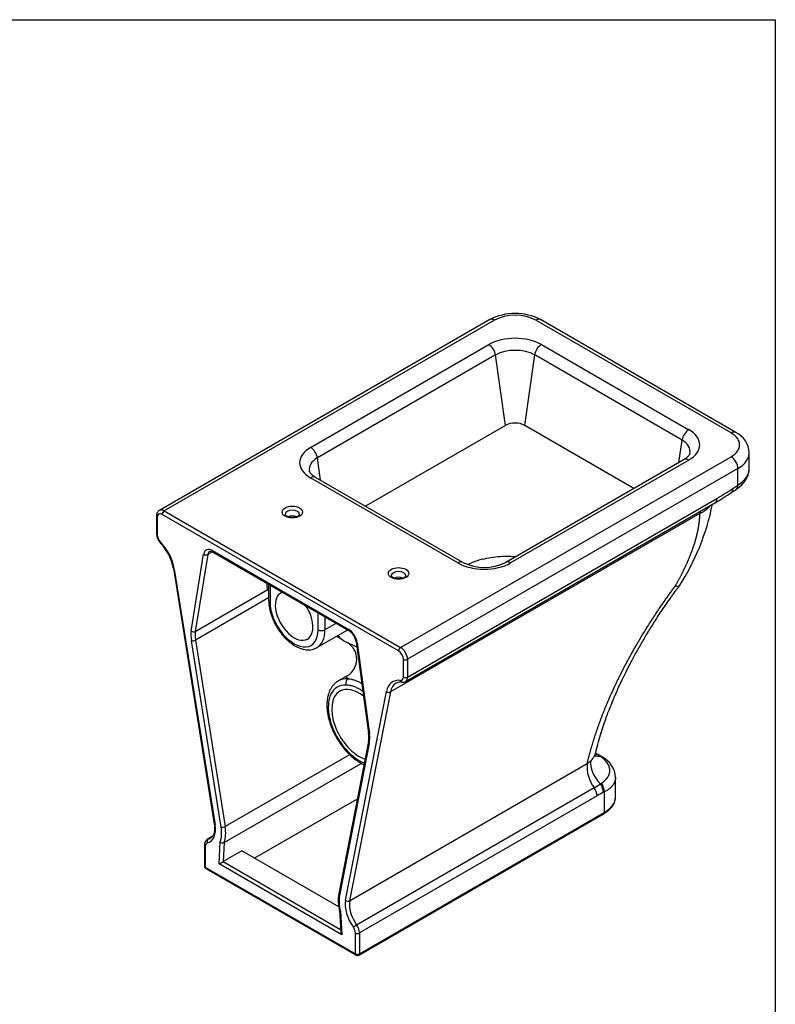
# Model space of a CAD drawing. Header units: millimetres. Extents: x 11 to 285, y 7 to 203.
# Tile 4 of 4: x 206 to 284, y 101 to 203. Entities that reach past the tile are written whole.
import ezdxf

# ---------------------------------------------------------------- set-up
doc = ezdxf.new("R2010")
doc.units = ezdxf.units.MM
for name, color, linetype in [('1', 7, 'Continuous'), ('Default', 7, 'Continuous'), ('WC_BUTTERFLY_A_T', 7, 'Continuous')]:
    doc.layers.add(name, color=color, linetype=linetype)

# ---------------------------------------------------------------- blocks, each defined once
blk = doc.blocks.new('SE13')
at = {"layer": 'WC_BUTTERFLY_A_T', "color": 7, "linetype": 'Continuous'}
for p, q in [((254.9, 171.9), (220.82, 152.22)), ((255.4, 171.85), (221.32, 152.17)), ((279.79, 160.21), (259.64, 171.85)), ((280.29, 160.26), (260.14, 171.9)), ((236.42, 158.72), (254.8, 169.33)), ((260.23, 169.33), (275.44, 160.55)), ((255.5, 168.26), (237.12, 157.64)), ((256.52, 160.99), (255.5, 168.26)), ((258.52, 160.99), (259.54, 168.26)), ((274.74, 159.48), (259.54, 168.26)), ((256.52, 160.99), (242.08, 152.65)), ((269.78, 154.49), (258.52, 160.99)), ((274.42, 157.17), (274.74, 159.48)), ((237.44, 155.33), (237.12, 157.64)), ((245.71, 138.09), (279.79, 157.76)), ((274.94, 157.47), (256.55, 146.86)), ((281.67, 156.53), (281.67, 158.17)), ((280.5, 156.54), (246.42, 136.86)), ((275.44, 157.42), (257.05, 146.81)), ((280.5, 154.84), (280.5, 156.54)), ((251.62, 146.81), (236.42, 155.58)), ((252.12, 146.86), (236.92, 155.63)), ((279.96, 154.48), (280.5, 154.84)), ((246.42, 135.03), (278.34, 153.46)), ((246.21, 134.57), (278.13, 153)), ((220.52, 151.64), (220.52, 149.81)), ((220.61, 151.52), (220.61, 149.69)), ((245.5, 137.72), (221.1, 151.8)), ((221.32, 152.17), (245.71, 138.09)), ((276.58, 151.92), (244.66, 133.49)), ((224.11, 139.78), (225.39, 147.71)), ((225.81, 147.67), (224.53, 139.74)), ((226.31, 147.96), (225.81, 147.67)), ((226.3, 148.07), (240.31, 139.98)), ((226.36, 147.93), (240.37, 139.84)), ((222.27, 146.25), (226.49, 119.85)), ((222.36, 146.17), (226.57, 119.78)), ((232.09, 144.62), (232.09, 142.96)), ((232.24, 144.54), (232.24, 142.76)), ((224.53, 139.74), (231.95, 144.02)), ((232.09, 143.19), (224.55, 138.83)), ((237.19, 139.9), (237.19, 141.68)), ((237.9, 141.27), (237.9, 139.9)), ((239.08, 140.59), (237.9, 139.9)), ((237.07, 138.07), (240.25, 139.91)), ((227.19, 119.56), (224.13, 138.78)), ((224.55, 138.83), (227.61, 119.61)), ((239.85, 138.78), (240.2, 138.58)), ((241.13, 138.66), (242.4, 129.25)), ((241.21, 138.57), (242.49, 129.17)), ((245.99, 135.03), (245.99, 136.86)), ((246.42, 136.86), (246.42, 135.03)), ((240.19, 135.15), (239.29, 134.63)), ((240.03, 112), (244.24, 133.54)), ((244.66, 133.49), (240.45, 111.96)), ((242.39, 128.37), (239.33, 112.69)), ((242.48, 128.19), (239.41, 112.51)), ((240.45, 127.02), (227.61, 119.61)), ((265.91, 127.07), (265.81, 127.13)), ((266.12, 127.02), (265.82, 127.19)), ((227.52, 117.98), (241.65, 126.13)), ((240.45, 111.96), (264.96, 126.1)), ((266.31, 126.82), (266.25, 126.86)), ((266.32, 124.01), (266.43, 124.08)), ((267.88, 122.69), (267.88, 124.7)), ((241.17, 109.47), (265.67, 123.62)), ((266.71, 123.18), (266.61, 123.13)), ((266.71, 123.18), (266.71, 121.06)), ((241.23, 122.44), (230.65, 116.33)), ((265.97, 122.78), (241.47, 108.63)), ((241.41, 106.35), (266.65, 120.92)), ((241.47, 106.49), (266.71, 121.06)), ((226.28, 118.57), (225.77, 118.27)), ((226.25, 118.53), (225.86, 118.31)), ((226.98, 115.75), (227.1, 118.03)), ((227.52, 117.98), (227.41, 115.99)), ((225.47, 117.69), (225.47, 115.55)), ((225.56, 117.57), (225.56, 115.43)), ((229.32, 117.09), (227.41, 115.99)), ((239.34, 111.31), (229.32, 117.09)), ((227.41, 115.99), (239.52, 109)), ((225.56, 115.43), (241.04, 106.49)), ((225.62, 115.29), (241.11, 106.35)), ((239.63, 108.45), (226.98, 115.75)), ((239.42, 110.95), (239.53, 108.74)), ((239.5, 110.87), (239.63, 108.45)), ((241.04, 106.49), (241.04, 108.63)), ((241.47, 108.63), (241.47, 106.49))]:
    blk.add_line(p, q, dxfattribs=at)
for centre, radius, start, end in [((257.52, 166.85), 5.69, 62.5524, 117.4476), ((279.22, 158.06), 2.45, 2.6985, 64.0622), ((279.08, 156.69), 2.59, 299.3829, 356.408), ((265.33, 176.04), 26.06, 299.9497, 304.1659), ((133.36, 371.13), 261.86, 304.0074, 304.1477), ((266.05, 174.14), 24.35, 299.7593, 304.4511), ((253.88, 157.7), 24.48, 327.1349, 348.6101), ((275.39, 154.65), 2.98, 293.5734, 316.0108), ((276.37, 153.74), 1.65, 315.1822, 320.9549), ((221.92, 149.87), 1.4, 182.2948, 224.4917), ((217.22, 145.32), 5.14, 10.3807, 43.9385), ((254.34, 151.37), 5.03, 243.8806, 296.1194), ((255.61, 140.46), 6.85, 111.4041, 115.7227), ((256.18, 139.5), 7.95, 104.8611, 112.6959), ((237.25, 144.55), 5.33, 178.2285, 185.763), ((238.11, 158.92), 16.12, 247.5375, 248.0792), ((245.83, 148.47), 11.38, 233.9973, 238.3344), ((239.39, 138.38), 1.76, 9.0239, 56.1571), ((239.2, 136.87), 1.99, 300.179, 59.3842), ((245.7, 133.61), 0.909, 80.1658, 119.7845), ((245.94, 135.01), 0.507, 260.7782, 302.7449), ((239.71, 128.84), 2.73, 349.9958, 8.6161), ((260.63, 117.92), 10.56, 57.8784, 60.0118), ((262.32, 120.3), 7.72, 57.5424, 60.5144), ((268.4, 125.75), 3.46, 174.0667, 218.0004), ((263.93, 127.79), 1.97, 301.3825, 315.1911), ((265.4, 124.56), 2.48, 3.2394, 63.0307), ((256.97, 138.7), 17.42, 299.9761, 302.4808), ((264.46, 122.71), 1.51, 2.4739, 36.8057), ((274.67, 107.74), 17.37, 117.6197, 120.037), ((226.09, 117.74), 0.622, 121.3753, 184.1816), ((227.35, 118.34), 0.403, 231.9154, 295.4733), ((225.77, 115.55), 0.3, 180, 240), ((243.37, 112.02), 4.1, 170.5632, 195.7687), ((241.26, 106.61), 0.3, 240, 300)]:
    blk.add_arc(centre, radius, start, end, dxfattribs=at)
for centre, major_axis, ratio, start_param, end_param in [((255.4, 171.03), (0.5, -0.866), 0.57735, 2.356194, 3.141593), ((257.52, 170.62), (3, 0), 0.57735, 0.785398, 2.356194), ((259.64, 171.03), (-0.5, -0.866), 0.57735, 3.141593, 3.926991), ((257.52, 167.76), (-3.84, 0), 0.57735, 3.926991, 5.497787), ((254.8, 168.52), (0.5, -0.866), 0.57735, 0.959931, 2.356194), ((257.52, 167.09), (2.85, 0), 0.57735, 0.785398, 2.356194), ((260.23, 168.52), (-0.5, -0.866), 0.57735, 3.926991, 5.323254), ((257.52, 160.42), (1.41, 0), 0.57735, 0.785398, 2.356194), ((275.44, 159.74), (-0.5, -0.866), 0.57735, 3.926991, 5.323254), ((272.72, 158.99), (-3.84, 0), 0.57735, 2.356194, 3.926991), ((272.72, 158.31), (-2.85, 0), 0.57735, 3.018257, 3.926991), ((279.79, 159.4), (-0.5, -0.866), 0.57735, 3.141389, 3.926991), ((277.67, 158.99), (-3, 0), 0.57735, 2.356194, 3.926991), ((239.13, 157.15), (3.84, 0), 0.57735, 2.356194, 3.926991), ((236.42, 157.9), (-0.5, 0.866), 0.57735, 4.101524, 5.497787), ((239.13, 156.48), (2.85, 0), 0.57735, 2.356194, 3.26469), ((275.44, 156.6), (0.5, -0.866), 0.57735, 2.356194, 3.141593), ((279.79, 156.95), (-0.5, 0.866), 0.57735, 3.926991, 5.497787), ((277.67, 158.17), (-4, 0), 0.57735, 2.356194, 3.143066), ((236.42, 154.77), (-0.5, -0.866), 0.57735, 3.141593, 3.926991), ((279.26, 154.89), (-0.564, 0.826), 0.522513, 3.143913, 3.885461), ((279.79, 155.25), (-0.559, 0.829), 0.527372, 3.138457, 3.888711), ((280.21, 151.47), (2.31, -1.92), 0.736245, 3.500451, 3.53913), ((220.82, 151.64), (0.3, 0), 0.57735, 3.14137, 3.926991), ((221.1, 151.23), (0.35, -0.606), 0.57735, 2.356194, 3.926991), ((221.32, 151.35), (0.5, -0.866), 0.57735, 2.356194, 3.144934), ((221.32, 151.92), (-0.15, -0.26), 0.57735, 3.926991, 5.497787), ((234.54, 151.8), (0.75, 0), 0.57735, 0.005552, 3.142674), ((234.54, 151.23), (0.75, 0), 0.57735, 0.921279, 2.219801), ((220.82, 149.81), (0.3, 0), 0.57735, 3.141593, 3.926991), ((221.1, 149.4), (-0.35, 0.606), 0.57735, 0.785398, 1.982664), ((221.14, 149.1), (0.215, 0.209), 0.326861, 2.484388, 3.142293), ((220.07, 146.96), (-1.65, 2.86), 0.57735, 4.127172, 5.124257), ((226.3, 147.01), (0.65, -1.13), 0.57735, 2.356194, 3.758447), ((225.6, 147.83), (0.296, -0.048), 0.666018, 4.026719, 5.597515), ((226.51, 147.13), (0.5, -0.866), 0.57735, 3.142657, 3.758447), ((226.51, 148.19), (0.15, 0.26), 0.57735, 2.356194, 3.141593), ((251.62, 145.99), (-0.5, -0.866), 0.57735, 3.14397, 3.926991), ((254.34, 148.37), (3.84, 0), 0.57735, 3.926991, 5.497787), ((257.05, 145.99), (0.5, -0.866), 0.57735, 2.356194, 3.138975), ((222.57, 146.29), (0.296, 0.047), 0.451017, 3.141593, 3.845078), ((245.5, 145.47), (0.75, 0), 0.57735, 0.005552, 3.142674), ((245.5, 144.9), (0.75, 0), 0.57735, 0.921279, 2.219801), ((234.72, 141.33), (1.37, -2.38), 0.57735, 3.01426, 6.283185), ((232.59, 142.96), (0.5, 0), 0.57735, 3.14179, 3.926991), ((234.72, 141.33), (-1.75, 3.03), 0.57735, 0.785398, 3.926991), ((234.72, 141.33), (1.37, -2.38), 0.57735, 0, 1.698129), ((226.41, 138), (-1.65, 2.86), 0.57735, 0.616854, 0.985579), ((224.33, 139.9), (0.296, -0.048), 0.666018, 4.026719, 5.597515), ((226.63, 138.12), (-1.5, 2.6), 0.57735, 0.616854, 0.985579), ((235.07, 141.53), (-2, 3.46), 0.57735, 3.141593, 3.926991), ((237.54, 140.11), (0.5, 0), 0.57735, 3.926991, 5.497787), ((240.31, 138.92), (-0.65, 1.13), 0.57735, 4.095535, 5.497787), ((240.52, 140.1), (0.15, 0.26), 0.57735, 2.356194, 3.136503), ((224.34, 138.91), (0.296, 0.047), 0.451017, 3.845078, 5.415875), ((241.42, 138.7), (0.297, 0.04), 0.47232, 3.141593, 3.855799), ((235.07, 141.53), (-2, 3.46), 0.57735, 3.134191, 3.141593), ((245.71, 137.84), (0.15, 0.26), 0.57735, 0.785398, 2.356194), ((245.5, 137.15), (0.35, -0.606), 0.57735, 0.785398, 2.356194), ((245.71, 137.27), (-0.5, 0.866), 0.57735, 3.926991, 5.497787), ((246.21, 136.98), (0.3, 0), 0.57735, 3.926991, 5.497787), ((241.43, 130.1), (2.25, -3.9), 0.57735, 2.791797, 5.665071), ((241.79, 130.3), (2.5, -4.33), 0.57735, 3.141593, 3.148905), ((241.79, 130.3), (2.5, -4.33), 0.57735, 2.791797, 3.141593), ((240.44, 134.41), (0.02, 0.5), 0.767052, 0.451299, 2.022096), ((246.53, 131.68), (1.65, -2.86), 0.57735, 2.729725, 3.72681), ((246.74, 131.8), (1.5, -2.6), 0.57735, 3.139734, 3.72681), ((245.5, 135.32), (-0.35, 0.606), 0.57735, 2.729725, 3.926991), ((245.89, 134.8), (0.037, 0.298), 0.748217, 2.085947, 3.142568), ((246.21, 135.15), (0.3, 0), 0.57735, 3.926991, 5.497787), ((245.71, 135.44), (-0.5, 0.866), 0.57735, 3.144725, 3.926991), ((241.43, 130.1), (-2, 3.46), 0.57735, 0, 2.57207), ((241.43, 130.1), (-2, 3.46), 0.57735, 5.336484, 6.283185), ((244.46, 133.66), (0.294, -0.058), 0.680625, 4.049227, 5.620023), ((242.7, 129.29), (0.297, 0.04), 0.47232, 3.141593, 3.855799), ((240.19, 130.05), (1.65, -2.86), 0.57735, 0.585217, 0.953942), ((242.69, 128.31), (0.294, -0.058), 0.680625, 3.14453, 4.049227), ((267.36, 125.2), (-1.71, 1.82), 0.628957, 0.43467, 1.632381), ((267, 129.12), (1.4, 2.07), 0.637368, 3.286966, 3.557269), ((265.95, 125.96), (-0.519, -0.855), 0.562327, 3.129101, 3.52738), ((266, 125.93), (-0.526, -0.851), 0.556651, 3.144789, 3.53552), ((265.91, 123.54), (0.463, -0.886), 0.604147, 0.810338, 1.800366), ((266, 123.59), (0.439, -0.898), 0.619893, 0.826806, 1.832629), ((263.88, 122.69), (-4, 0), 0.57735, 2.356194, 3.123386), ((263.88, 122.69), (-4, 0), 0.57735, 3.123386, 3.141593), ((266.5, 121.18), (-0.15, 0.26), 0.57735, 3.141593, 3.926991), ((224.63, 120.44), (-1.4, 2.42), 0.57735, 2.969512, 4.127172), ((226.78, 119.9), (0.296, 0.047), 0.451017, 3.141593, 3.845078), ((224.63, 120.44), (1.85, -3.2), 0.57735, 0.451633, 0.985579), ((227.41, 119.69), (0.296, 0.047), 0.451017, 3.845078, 5.415875), ((224.84, 120.56), (2, -3.46), 0.57735, 0.462101, 0.985579), ((226.05, 117.28), (0.35, -0.606), 0.57735, 2.969512, 3.926991), ((225.98, 118.04), (0.069, -0.292), 0.804437, 3.379179, 4.949975), ((226.27, 117.41), (0.5, -0.866), 0.57735, 2.969512, 3.143048), ((224.84, 120.56), (-1.25, 2.17), 0.57735, 2.969512, 3.132422), ((225.77, 117.69), (0.3, 0), 0.57735, 3.141376, 3.926991), ((227.19, 115.87), (-0.31, -0.168), 0.026631, 0.801765, 2.372561), ((225.77, 115.55), (0.3, 0), 0.57735, 3.141593, 3.926991), ((225.77, 115.55), (0.15, 0.26), 0.57735, 2.356194, 3.141593), ((239.62, 112.63), (0.294, -0.058), 0.680625, 3.141593, 4.049227), ((241.97, 110.43), (-1.85, 3.2), 0.57735, 0.585217, 1.119163), ((241.97, 110.43), (1.4, -2.42), 0.57735, 3.72681, 4.88447), ((240.25, 112.13), (0.294, -0.058), 0.680625, 4.049227, 5.620023), ((242.19, 110.55), (-1.25, 2.17), 0.57735, 0.585217, 1.742877), ((239.84, 108.57), (0.229, -0.373), 0.559317, 3.941462, 4.697918), ((241.05, 109.34), (0.244, 0.175), 0.139811, 0.948285, 2.519081), ((240.55, 108.91), (0.35, -0.606), 0.57735, 0.785398, 1.742877), ((240.76, 109.04), (-0.5, 0.866), 0.57735, 3.926991, 4.88447), ((241.26, 108.75), (0.3, 0), 0.57735, 3.926991, 5.497787), ((241.26, 106.61), (0.15, 0.26), 0.57735, 2.356194, 3.141593), ((241.26, 106.61), (-0.3, 0), 0.57735, 0.785398, 2.356194), ((241.26, 106.61), (-0.15, 0.26), 0.57735, 3.141593, 3.926991)]:
    blk.add_ellipse(centre, major_axis=major_axis, ratio=ratio, start_param=start_param, end_param=end_param, dxfattribs=at)
for centre in [(234.54, 152.05), (245.5, 145.72)]:
    blk.add_ellipse(centre, major_axis=(-1.05, 0), ratio=0.57735, dxfattribs=at)
for points, degree, knots in [([(275.55, 158.11), (275.55, 158.08), (275.54, 158.04), (275.49, 157.95), (275.41, 157.84), (275.29, 157.72), (275.13, 157.59), (275.01, 157.51), (274.94, 157.47)], 3, [0, 0, 0, 0, 0.176441, 0.346451, 0.50708, 0.677283, 0.843526, 1, 1, 1, 1]), ([(280.5, 154.84), (280.69, 154.96), (280.86, 155.09), (281.15, 155.36), (281.27, 155.49), (281.47, 155.78), (281.55, 155.93), (281.65, 156.23), (281.67, 156.38), (281.67, 156.53)], 3, [0, 0, 0, 0, 0.125, 0.125, 0.25, 0.25, 0.375, 0.375, 0.4993625, 0.4993625, 0.4993625, 0.4993625]), ([(236.92, 155.63), (236.88, 155.66), (236.78, 155.72), (236.63, 155.83), (236.5, 155.95), (236.4, 156.06), (236.34, 156.16), (236.31, 156.23), (236.31, 156.26), (236.3, 156.27)], 3, [0, 0, 0, 0, 0.086968, 0.251618, 0.415467, 0.579808, 0.747226, 0.923164, 1, 1, 1, 1]), ([(278.13, 153), (278.16, 153.02), (278.19, 153.04), (278.26, 153.12), (278.29, 153.17), (278.33, 153.3), (278.34, 153.38), (278.34, 153.46)], 3, [0.34368, 0.34368, 0.34368, 0.34368, 0.5, 0.5, 0.75, 0.75, 1, 1, 1, 1]), ([(220.82, 152.21), (220.8, 152.2), (220.73, 152.17), (220.65, 152.08), (220.57, 151.94), (220.53, 151.79), (220.52, 151.69), (220.52, 151.64)], 3, [0, 0, 0, 0, 0.094416, 0.323619, 0.549515, 0.783555, 1, 1, 1, 1]), ([(233.95, 151.63), (233.93, 151.65), (233.88, 151.67), (233.82, 151.73), (233.79, 151.78), (233.79, 151.79), (233.79, 151.8), (233.79, 151.8)], 3, [0, 0, 0, 0, 0.138902, 0.401189, 0.665759, 0.946634, 1, 1, 1, 1]), ([(235.29, 151.8), (235.29, 151.8), (235.29, 151.79), (235.29, 151.78), (235.25, 151.73), (235.18, 151.66), (235.07, 151.6), (234.93, 151.54), (234.76, 151.51), (234.57, 151.49), (234.39, 151.5), (234.21, 151.53), (234.05, 151.58), (233.98, 151.61), (233.95, 151.63)], 3, [0, 0, 0, 0, 0.018287, 0.116759, 0.201158, 0.29118, 0.378543, 0.466688, 0.556623, 0.648005, 0.740076, 0.831908, 0.922486, 1, 1, 1, 1]), ([(274.05, 144.44), (274.44, 145.12), (274.78, 145.79), (275.11, 146.46), (275.39, 147.11), (275.66, 147.75), (275.88, 148.37), (276.09, 148.98), (276.24, 149.56), (276.38, 150.14), (276.47, 150.67), (276.55, 151.2), (276.58, 151.68), (276.58, 151.8), (276.58, 151.92)], 2, [0, 0, 0, 0.159952, 0.159952, 0.319903, 0.319903, 0.479855, 0.479855, 0.639806, 0.639806, 0.799758, 0.799758, 0.959709, 0.959709, 1, 1, 1]), ([(226.01, 147.99), (226.02, 148), (226.03, 148.01), (226.08, 148.02), (226.16, 148.01), (226.26, 147.98), (226.33, 147.95), (226.36, 147.93)], 3, [0, 0, 0, 0, 0.105902, 0.364616, 0.598913, 0.849573, 1, 1, 1, 1]), ([(254.14, 147.18), (254.43, 147.26), (254.73, 147.33), (255.35, 147.43), (255.66, 147.46), (256.29, 147.5), (256.61, 147.5), (257.14, 147.49), (257.36, 147.47), (257.57, 147.46)], 3, [0, 0, 0, 0, 0.0625, 0.0625, 0.125, 0.125, 0.1875, 0.1875, 0.2298992, 0.2298992, 0.2298992, 0.2298992]), ([(244.91, 145.31), (244.89, 145.32), (244.84, 145.35), (244.78, 145.4), (244.75, 145.45), (244.75, 145.46), (244.75, 145.47), (244.75, 145.48)], 3, [0, 0, 0, 0, 0.138902, 0.401189, 0.665759, 0.946634, 1, 1, 1, 1]), ([(246.25, 145.48), (246.25, 145.47), (246.25, 145.47), (246.25, 145.45), (246.21, 145.4), (246.14, 145.33), (246.03, 145.27), (245.89, 145.22), (245.72, 145.18), (245.53, 145.16), (245.35, 145.17), (245.17, 145.2), (245.01, 145.25), (244.94, 145.29), (244.91, 145.31)], 3, [0, 0, 0, 0, 0.018287, 0.116759, 0.201158, 0.29118, 0.378543, 0.466688, 0.556623, 0.648005, 0.740076, 0.831908, 0.922486, 1, 1, 1, 1]), ([(264.96, 126.1), (264.99, 126.25), (265.03, 126.4), (265.32, 127.59), (265.72, 128.84), (266.12, 130.09), (266.63, 131.38), (267.14, 132.66), (267.75, 133.98), (268.37, 135.29), (269.07, 136.61), (269.78, 137.93), (270.57, 139.25), (271.37, 140.57), (272.24, 141.87), (273.11, 143.17), (274.05, 144.44)], 2, [0, 0, 0, 0.017139, 0.017139, 0.157548, 0.157548, 0.297957, 0.297957, 0.438365, 0.438365, 0.578774, 0.578774, 0.719183, 0.719183, 0.859591, 0.859591, 1, 1, 1]), ([(265.82, 127.18), (265.85, 127.33), (265.95, 127.76), (266.17, 128.56), (266.45, 129.48), (266.72, 130.3), (266.97, 131), (267.18, 131.56), (267.35, 131.97), (267.47, 132.27), (267.57, 132.52), (267.67, 132.76), (267.79, 133.05), (267.97, 133.46), (268.21, 134.01), (268.54, 134.72), (268.94, 135.54), (269.43, 136.49), (269.97, 137.5), (270.56, 138.54), (271.19, 139.6), (271.9, 140.75), (272.7, 141.97), (273.57, 143.22), (274.12, 143.98), (274.44, 144.41)], 3, [0, 0, 0, 0, 0.025825, 0.090745, 0.14813, 0.197965, 0.240239, 0.274944, 0.296899, 0.314176, 0.326861, 0.340102, 0.356926, 0.37733, 0.410922, 0.451165, 0.498049, 0.551566, 0.611703, 0.666866, 0.726607, 0.790915, 0.859779, 0.933187, 1, 1, 1, 1]), ([(274.43, 144.41), (274.42, 144.4), (274.4, 144.38), (274.34, 144.38), (274.26, 144.38), (274.17, 144.4), (274.09, 144.43), (274.05, 144.44)], 3, [0.6824875, 0.6824875, 0.6824875, 0.6824875, 0.7497346, 0.8126508, 0.8743226, 0.9373459, 1, 1, 1, 1]), ([(232.09, 142.96), (232.1, 142.89), (232.1, 142.71), (232.13, 142.38), (232.2, 142), (232.3, 141.6), (232.44, 141.21), (232.6, 140.82), (232.79, 140.44), (233, 140.07), (233.24, 139.72), (233.5, 139.39), (233.77, 139.08), (234.06, 138.79), (234.37, 138.54), (234.68, 138.32), (235, 138.14), (235.32, 138), (235.65, 137.9), (235.97, 137.84), (236.28, 137.83), (236.58, 137.87), (236.84, 137.95), (236.98, 138.03), (237.05, 138.06)], 3, [0, 0, 0, 0, 0.025442, 0.072872, 0.120212, 0.167444, 0.21456, 0.26158, 0.308537, 0.355471, 0.402425, 0.449428, 0.496527, 0.543764, 0.591179, 0.638801, 0.686627, 0.734596, 0.782471, 0.829915, 0.876518, 0.921956, 0.966166, 1, 1, 1, 1]), ([(239.25, 139.33), (239.28, 139.28), (239.32, 139.24), (239.4, 139.15), (239.44, 139.1), (239.58, 138.97), (239.68, 138.9), (239.8, 138.81), (239.83, 138.8), (239.85, 138.78)], 3, [0.6320264, 0.6320264, 0.6320264, 0.6320264, 0.6875, 0.6875, 0.75, 0.75, 0.875, 0.875, 0.9046263, 0.9046263, 0.9046263, 0.9046263]), ([(240.2, 138.58), (240.24, 138.56), (240.29, 138.54), (240.48, 138.45), (240.67, 138.38), (240.98, 138.25), (241.08, 138.2), (241.19, 138.15)], 3, [0.0700476, 0.0700476, 0.0700476, 0.0700476, 0.125, 0.125, 0.25, 0.25, 0.3053198, 0.3053198, 0.3053198, 0.3053198]), ([(240.29, 134.86), (240.17, 134.93), (240.11, 134.98), (240.09, 135.04), (240.09, 135.05), (240.1, 135.08), (240.11, 135.09), (240.13, 135.12), (240.16, 135.13), (240.19, 135.15)], 3, [0, 0, 0, 0, 0.5, 0.5, 0.625, 0.625, 0.75, 0.75, 0.9573583, 0.9573583, 0.9573583, 0.9573583]), ([(239.27, 134.61), (239.21, 134.58), (239.08, 134.5), (238.87, 134.32), (238.67, 134.09), (238.49, 133.83), (238.35, 133.53), (238.24, 133.21), (238.16, 132.85), (238.11, 132.47), (238.1, 132.07), (238.12, 131.66), (238.18, 131.23), (238.27, 130.8), (238.39, 130.36), (238.54, 129.92), (238.72, 129.48), (238.93, 129.06), (239.16, 128.64), (239.42, 128.24), (239.7, 127.86), (239.99, 127.49), (240.3, 127.16), (240.63, 126.85), (240.97, 126.57), (241.31, 126.32), (241.63, 126.13), (241.84, 126.03), (241.93, 125.99)], 3, [0, 0, 0, 0, 0.0179549, 0.046734, 0.0756021, 0.1048067, 0.134515, 0.1647843, 0.1955609, 0.226715, 0.2580946, 0.2895708, 0.3210403, 0.3524626, 0.3838255, 0.4151314, 0.4463911, 0.4776192, 0.5088324, 0.5400484, 0.5712809, 0.6025469, 0.6338649, 0.6652526, 0.6967256, 0.7282942, 0.7599575, 0.7833273, 0.7833273, 0.7833273, 0.7833273]), ([(241.82, 133.54), (241.69, 133.64), (241.56, 133.72), (241.37, 133.83), (241.32, 133.86), (241.2, 133.92), (241.14, 133.95), (240.97, 134.03), (240.85, 134.07), (240.63, 134.13), (240.52, 134.15), (240.3, 134.19), (240.2, 134.2), (240.09, 134.2)], 3, [0.3585819, 0.3585819, 0.3585819, 0.3585819, 0.5, 0.5, 0.5625, 0.5625, 0.625, 0.625, 0.75, 0.75, 0.875, 0.875, 1, 1, 1, 1]), ([(240.29, 134.86), (240.4, 134.85), (240.51, 134.84), (240.74, 134.79), (240.85, 134.76), (241.09, 134.68), (241.22, 134.63), (241.37, 134.56), (241.4, 134.54), (241.47, 134.51), (241.5, 134.49), (241.59, 134.45), (241.65, 134.42), (241.71, 134.38)], 3, [0, 0, 0, 0, 0.125, 0.125, 0.25, 0.25, 0.375, 0.375, 0.40625, 0.40625, 0.4375, 0.4375, 0.4938897, 0.4938897, 0.4938897, 0.4938897]), ([(265.33, 126.4), (265.38, 126.45), (265.42, 126.49), (265.5, 126.59), (265.54, 126.64), (265.65, 126.78), (265.7, 126.88), (265.77, 127.02), (265.78, 127.07), (265.8, 127.14), (265.81, 127.16), (265.82, 127.18), (265.82, 127.18), (265.82, 127.18)], 3, [0, 0, 0, 0, 0.0625, 0.0625, 0.125, 0.125, 0.25, 0.25, 0.3125, 0.3125, 0.34375, 0.34375, 0.344226, 0.344226, 0.344226, 0.344226]), ([(265.85, 126.82), (265.85, 126.82), (265.84, 126.84), (265.82, 126.89), (265.8, 126.99), (265.8, 127.11), (265.81, 127.15), (265.82, 127.17)], 3, [0.4023419, 0.4023419, 0.4023419, 0.4023419, 0.5046983, 0.6269409, 0.7614606, 0.9160156, 1, 1, 1, 1]), ([(266.12, 127.02), (266.11, 127.03), (266.1, 127.04), (266.03, 127.06), (265.97, 127.07), (265.91, 127.07)], 3, [0.6808108, 0.6808108, 0.6808108, 0.6808108, 0.75, 0.75, 1, 1, 1, 1]), ([(266.43, 124.08), (266.71, 124.27), (266.93, 124.48), (267.15, 124.83), (267.2, 124.95), (267.27, 125.19), (267.29, 125.32), (267.28, 125.57), (267.25, 125.69), (267.16, 125.93), (267.1, 126.06), (266.93, 126.29), (266.83, 126.41), (266.6, 126.62), (266.46, 126.73), (266.31, 126.82)], 3, [0, 0, 0, 0, 0.25, 0.25, 0.375, 0.375, 0.5, 0.5, 0.625, 0.625, 0.75, 0.75, 0.875, 0.875, 1, 1, 1, 1]), ([(267.88, 124.7), (267.88, 124.7), (267.88, 124.7), (267.88, 124.55), (267.86, 124.41), (267.76, 124.13), (267.68, 123.99), (267.48, 123.73), (267.36, 123.61), (267.07, 123.38), (266.9, 123.27), (266.71, 123.18)], 3, [0.4992805, 0.4992805, 0.4992805, 0.4992805, 0.5, 0.5, 0.625, 0.625, 0.75, 0.75, 0.875, 0.875, 1, 1, 1, 1]), ([(266.65, 120.92), (266.71, 120.96), (266.86, 121.05), (267.1, 121.22), (267.34, 121.44), (267.54, 121.68), (267.7, 121.94), (267.81, 122.2), (267.87, 122.44), (267.88, 122.58), (267.88, 122.65)], 3, [0, 0, 0, 0, 0.074892, 0.216416, 0.358009, 0.498957, 0.63847, 0.77576, 0.910458, 1, 1, 1, 1]), ([(226.49, 119.85), (226.49, 119.8), (226.51, 119.66), (226.53, 119.43), (226.51, 119.18), (226.47, 118.96), (226.41, 118.77), (226.32, 118.61), (226.21, 118.49), (226.13, 118.42), (226.08, 118.4), (226.08, 118.4)], 3, [0, 0, 0, 0, 0.068315, 0.198742, 0.328595, 0.458042, 0.587559, 0.718251, 0.8524, 0.993565, 1, 1, 1, 1]), ([(239.5, 110.87), (239.49, 110.87), (239.49, 110.87), (239.48, 110.88), (239.47, 110.88), (239.45, 110.89), (239.44, 110.9), (239.43, 110.91), (239.42, 110.92), (239.42, 110.93), (239.42, 110.93), (239.42, 110.94)], 3, [0, 0, 0, 0, 0.0625, 0.0625, 0.125, 0.125, 0.25, 0.25, 0.375, 0.375, 0.4244494, 0.4244494, 0.4244494, 0.4244494])]:
    blk.add_open_spline(points, degree=degree, knots=knots, dxfattribs=at)
for points in [[(276.65, 152.15), (276.62, 152.08), (276.6, 152), (276.58, 151.92)], [(265.8, 127.07), (265.84, 127.06), (265.87, 127.06), (265.91, 127.07)]]:
    blk.add_open_spline(points, degree=3, dxfattribs=at)

msp = doc.modelspace()

# ---------------------------------------------------------------- linework, layer by layer
at = {"layer": '1', "color": 7, "linetype": 'Continuous'}
for p, q in [((10.8564, 202.845), (284.3566, 202.845)), ((284.3566, 202.845), (284.3566, 7.2813))]:
    msp.add_line(p, q, dxfattribs=at)

# ---------------------------------------------------------------- block references
at = {"layer": 'Default'}
msp.add_blockref('SE13', (0, 0), dxfattribs=at)

doc.saveas('drawing.dxf')
